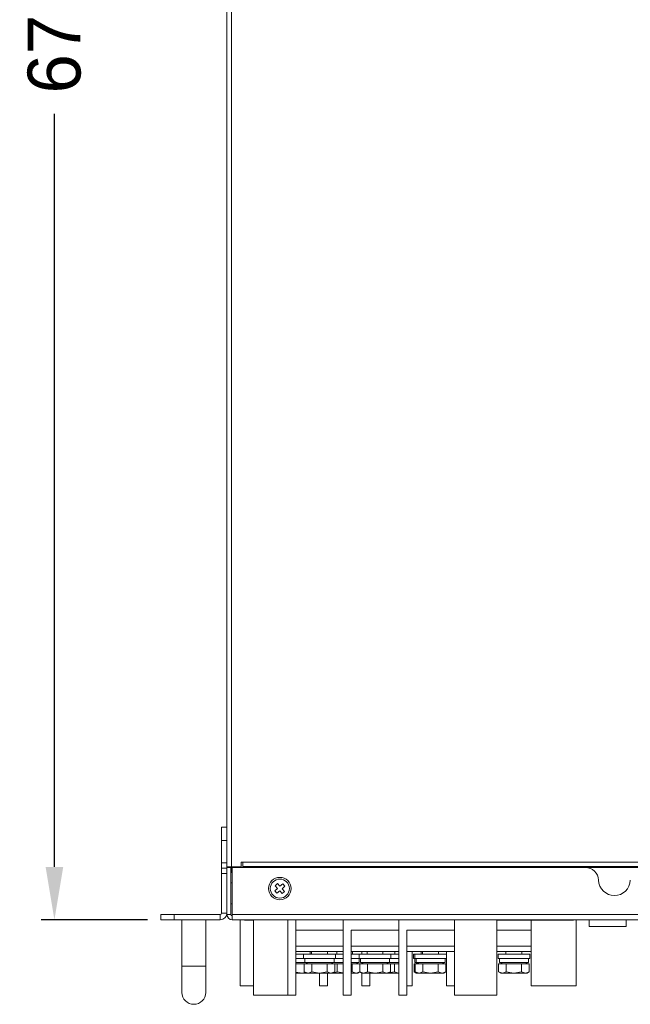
# Model space of a CAD drawing. Header units: millimetres. Extents: x 4100 to 4693, y 1813 to 3018.
# Tile 27 of 29: x 4100 to 4331, y 2269 to 2642. Entities that reach past the tile are written whole.
import ezdxf

# ---------------------------------------------------------------- set-up
doc = ezdxf.new("R2010")
doc.units = ezdxf.units.MM
doc.header["$PDSIZE"] = -1
doc.dimstyles.new('ISO-25', dxfattribs={"dimtxt": 2.5, "dimasz": 2.5, "dimexe": 1.25, "dimexo": 0.625, "dimtad": 1, "dimtxsty": 'Standard', "dimcen": 2.5, "dimadec": 0, "dimazin": 0, "dimtfac": 1, "dimtmove": 0, "dimatfit": 3, "dimfxl": 0, "dimarcsym": 0})

# ---------------------------------------------------------------- blocks, each defined once
blk = doc.blocks.new('*D118')
at = {"color": 4, "lineweight": -2, "transparency": 16777216}
for p, q in [((4173.55, 2970.99), (4108.33, 2970.99)), ((4113.33, 2950.99), (4113.33, 2665.99)), ((4113.33, 2320.99), (4113.33, 2605.99)), ((4148.55, 2300.99), (4108.33, 2300.99))]:
    blk.add_line(p, q, dxfattribs=at)
at = {"color": 4, "transparency": 16777216}
for points in [[(4110, 2950.99), (4116.67, 2950.99), (4113.33, 2970.99)], [(4110, 2320.99), (4116.67, 2320.99), (4113.33, 2300.99)]]:
    blk.add_solid(points, dxfattribs=at)
at = {"layer": 'Defpoints', "color": 0, "transparency": 16777216}
for p in [(4178.55, 2970.99), (4113.33, 2300.99), (4153.55, 2300.99)]:
    blk.add_point(p, dxfattribs=at)
at = {"color": 4, "transparency": 16777216, "insert": (4113.33, 2635.99), "char_height": 20, "attachment_point": 5, "rotation": 90}
blk.add_mtext('670', dxfattribs=at)

msp = doc.modelspace()

# ---------------------------------------------------------------- linework, layer by layer
at = {"color": 0, "linetype": 'ByBlock', "lineweight": 5}
for p, q in [((4178.55, 2320.99), (4178.55, 2970.99)), ((4180.25, 2969.29), (4180.25, 2320.99)), ((4176.55, 2335.99), (4178.55, 2335.99)), ((4176.55, 2330.99), (4176.55, 2335.99)), ((4178.55, 2330.99), (4176.55, 2330.99)), ((4176.55, 2330.99), (4176.55, 2322.49)), ((4176.55, 2322.49), (4178.55, 2322.49)), ((4176.55, 2320.49), (4176.55, 2322.49)), ((4183.95, 2322.79), (4183.95, 2320.99)), ((4184.55, 2322.79), (4183.95, 2322.79)), ((4184.55, 2322.77), (4184.55, 2322.79)), ((4612.55, 2322.77), (4184.55, 2322.77)), ((4184.55, 2321.18), (4184.55, 2322.77)), ((4176.55, 2320.49), (4178.55, 2320.49)), ((4176.55, 2318.49), (4176.55, 2320.49)), ((4178.55, 2318.49), (4176.55, 2318.49)), ((4176.55, 2303.49), (4176.55, 2318.49)), ((4178.55, 2320.99), (4178.55, 2320.79)), ((4180.25, 2320.99), (4178.55, 2320.99)), ((4178.55, 2320.79), (4180.05, 2320.79)), ((4178.55, 2302.99), (4178.55, 2320.79)), ((4180.05, 2302.99), (4180.05, 2320.79)), ((4180.25, 2319.49), (4180.25, 2320.99)), ((4180.25, 2320.99), (4183.95, 2320.99)), ((4180.55, 2320.79), (4314.06, 2320.79)), ((4180.55, 2302.99), (4180.55, 2320.79)), ((4612.55, 2321.18), (4184.55, 2321.18)), ((4184.55, 2321.01), (4184.55, 2321.18)), ((4612.55, 2321.01), (4184.55, 2321.01)), ((4184.55, 2320.82), (4184.55, 2321.01)), ((4612.55, 2320.82), (4184.55, 2320.82)), ((4184.55, 2320.79), (4184.55, 2320.82)), ((4180.55, 2314.94), (4180.05, 2314.94)), ((4197.66, 2314.68), (4196.77, 2313.88)), ((4196.77, 2313.88), (4197.71, 2312.84)), ((4198.6, 2313.64), (4197.66, 2314.68)), ((4199.64, 2314.58), (4198.6, 2313.64)), ((4200.44, 2313.69), (4199.64, 2314.58)), ((4197.71, 2312.84), (4196.67, 2311.9)), ((4196.67, 2311.9), (4197.47, 2311.01)), ((4197.47, 2311.01), (4198.51, 2311.95)), ((4198.51, 2311.95), (4199.45, 2310.91)), ((4199.4, 2312.75), (4200.44, 2313.69)), ((4200.34, 2311.71), (4199.4, 2312.75)), ((4199.45, 2310.91), (4200.34, 2311.71)), ((4180.05, 2307.04), (4180.55, 2307.04)), ((4153.55, 2300.99), (4153.55, 2302.99)), ((4153.55, 2302.99), (4158.55, 2302.99)), ((4158.55, 2302.99), (4158.55, 2300.99)), ((4158.55, 2302.99), (4176.05, 2302.99)), ((4176.05, 2300.99), (4176.05, 2302.99)), ((4176.55, 2303.49), (4178.55, 2303.49)), ((4180.05, 2302.99), (4178.55, 2302.99)), ((4180.55, 2302.99), (4616.55, 2302.99)), ((4180.55, 2302.49), (4180.55, 2302.99)), ((4158.55, 2300.99), (4153.55, 2300.99)), ((4158.55, 2300.99), (4176.05, 2300.99)), ((4161.55, 2300.99), (4161.55, 2283.49)), ((4170.55, 2283.49), (4170.55, 2300.99)), ((4180.55, 2302.49), (4180.55, 2300.99)), ((4616.55, 2300.99), (4180.55, 2300.99)), ((4183.55, 2300.99), (4183.55, 2275.99)), ((4185.23, 2300.79), (4185.23, 2300.99)), ((4188.55, 2300.79), (4185.23, 2300.79)), ((4188.55, 2300.99), (4188.55, 2272.49)), ((4201.55, 2272.49), (4201.55, 2300.99)), ((4204.55, 2272.49), (4204.55, 2300.99)), ((4222.55, 2300.99), (4222.55, 2296.99)), ((4222.55, 2272.49), (4222.55, 2300.99)), ((4243.55, 2300.99), (4243.55, 2296.99)), ((4243.55, 2272.49), (4243.55, 2300.99)), ((4264.55, 2300.99), (4264.55, 2296.99)), ((4264.55, 2272.49), (4264.55, 2300.99)), ((4280.55, 2300.99), (4280.55, 2272.49)), ((4309.62, 2300.79), (4280.55, 2300.79)), ((4290.3, 2300.77), (4290.3, 2300.79)), ((4293.55, 2300.79), (4293.55, 2296.99)), ((4293.55, 2275.99), (4293.55, 2300.79)), ((4309.62, 2300.79), (4309.62, 2300.99)), ((4310.55, 2300.99), (4310.55, 2275.99)), ((4315.55, 2300.99), (4315.55, 2298.49)), ((4329.55, 2298.49), (4329.55, 2300.99)), ((4204.55, 2296.99), (4222.55, 2296.99)), ((4204.55, 2296.99), (4204.55, 2272.49)), ((4225.55, 2296.99), (4243.55, 2296.99)), ((4225.55, 2296.99), (4225.55, 2272.49)), ((4246.55, 2296.99), (4264.55, 2296.99)), ((4246.55, 2296.99), (4246.55, 2272.49)), ((4280.55, 2296.99), (4293.55, 2296.99)), ((4329.55, 2298.49), (4315.55, 2298.49)), ((4222.55, 2290.99), (4204.55, 2290.99)), ((4222.55, 2288.99), (4204.55, 2288.99)), ((4207.55, 2287.99), (4204.55, 2287.99)), ((4207.55, 2287.99), (4207.55, 2286.39)), ((4219.55, 2287.99), (4207.55, 2287.99)), ((4210.05, 2287.99), (4210.05, 2288.99)), ((4210.55, 2288.99), (4210.55, 2287.99)), ((4216.55, 2287.99), (4216.55, 2288.99)), ((4216.55, 2288.99), (4216.55, 2287.99)), ((4219.55, 2286.39), (4219.55, 2287.99)), ((4222.55, 2287.99), (4219.55, 2287.99)), ((4220.05, 2288.99), (4220.05, 2287.99)), ((4243.55, 2290.99), (4225.55, 2290.99)), ((4243.55, 2288.99), (4225.55, 2288.99)), ((4228.55, 2287.99), (4225.55, 2287.99)), ((4226.05, 2287.99), (4226.05, 2288.99)), ((4228.55, 2287.99), (4228.55, 2286.39)), ((4240.55, 2287.99), (4228.55, 2287.99)), ((4229.55, 2287.99), (4229.55, 2288.99)), ((4231.55, 2288.99), (4231.55, 2287.99)), ((4237.55, 2287.99), (4237.55, 2288.99)), ((4240.55, 2286.39), (4240.55, 2287.99)), ((4243.55, 2287.99), (4240.55, 2287.99)), ((4242.05, 2287.99), (4242.05, 2288.99)), ((4264.55, 2290.99), (4246.55, 2290.99)), ((4264.55, 2288.99), (4246.55, 2288.99)), ((4248.55, 2288.99), (4248.55, 2275.99)), ((4249.05, 2287.99), (4249.05, 2286.39)), ((4249.55, 2287.99), (4249.05, 2287.99)), ((4249.55, 2287.99), (4249.55, 2286.39)), ((4261.55, 2287.99), (4249.55, 2287.99)), ((4252.05, 2288.99), (4252.05, 2287.99)), ((4252.55, 2288.99), (4252.55, 2287.99)), ((4258.55, 2287.99), (4258.55, 2288.99)), ((4261.55, 2275.99), (4261.55, 2288.99)), ((4261.55, 2286.39), (4261.55, 2287.99)), ((4293.55, 2290.99), (4280.55, 2290.99)), ((4293.55, 2288.99), (4280.55, 2288.99)), ((4281.05, 2287.99), (4281.05, 2286.39)), ((4293.05, 2287.99), (4281.05, 2287.99)), ((4284.05, 2288.99), (4284.05, 2287.99)), ((4290.05, 2287.99), (4290.05, 2288.99)), ((4293.05, 2286.39), (4293.05, 2287.99)), ((4204.55, 2286.39), (4207.55, 2286.39)), ((4208.05, 2284.79), (4204.55, 2284.79)), ((4207.05, 2284.29), (4204.55, 2284.29)), ((4207.78, 2284.29), (4207.05, 2284.29)), ((4207.55, 2286.39), (4219.55, 2286.39)), ((4207.78, 2284.29), (4207.78, 2281.24)), ((4209.22, 2284.29), (4207.78, 2284.29)), ((4208.05, 2286.39), (4208.05, 2284.79)), ((4219.05, 2284.79), (4208.05, 2284.79)), ((4209.05, 2284.79), (4208.55, 2284.29)), ((4210.67, 2284.29), (4209.22, 2284.29)), ((4210.67, 2284.29), (4210.67, 2281.24)), ((4213.55, 2284.29), (4210.67, 2284.29)), ((4216.44, 2284.29), (4213.55, 2284.29)), ((4216.44, 2284.29), (4216.44, 2281.24)), ((4217.88, 2284.29), (4216.44, 2284.29)), ((4219.33, 2284.29), (4217.88, 2284.29)), ((4218.55, 2284.29), (4218.05, 2284.79)), ((4218.55, 2284.79), (4218.3, 2284.54)), ((4219.05, 2284.79), (4219.05, 2286.39)), ((4222.55, 2284.79), (4219.05, 2284.79)), ((4219.33, 2281.24), (4219.33, 2284.29)), ((4220.17, 2284.29), (4219.33, 2284.29)), ((4219.55, 2286.39), (4222.55, 2286.39)), ((4220.17, 2284.29), (4220.17, 2281.24)), ((4222.55, 2284.29), (4220.17, 2284.29)), ((4225.55, 2286.39), (4228.55, 2286.39)), ((4228.55, 2284.79), (4225.55, 2284.79)), ((4225.94, 2284.29), (4225.55, 2284.29)), ((4225.94, 2284.29), (4225.94, 2281.24)), ((4227.38, 2284.29), (4225.94, 2284.29)), ((4228.78, 2284.29), (4227.38, 2284.29)), ((4228.05, 2284.29), (4227.55, 2284.79)), ((4228.55, 2284.79), (4228.55, 2286.39)), ((4228.55, 2286.39), (4240.55, 2286.39)), ((4228.78, 2284.29), (4228.78, 2281.24)), ((4230.22, 2284.29), (4228.78, 2284.29)), ((4229.05, 2286.39), (4229.05, 2284.79)), ((4240.05, 2284.79), (4229.05, 2284.79)), ((4230.05, 2284.79), (4229.55, 2284.29)), ((4229.55, 2284.29), (4229.55, 2284.79)), ((4231.67, 2284.29), (4230.22, 2284.29)), ((4231.67, 2284.29), (4231.67, 2281.24)), ((4234.55, 2284.29), (4231.67, 2284.29)), ((4237.44, 2284.29), (4234.55, 2284.29)), ((4237.44, 2284.29), (4237.44, 2281.24)), ((4238.88, 2284.29), (4237.44, 2284.29)), ((4240.33, 2284.29), (4238.88, 2284.29)), ((4239.55, 2284.29), (4239.05, 2284.79)), ((4240.05, 2284.79), (4240.05, 2286.39)), ((4243.55, 2284.79), (4240.05, 2284.79)), ((4240.33, 2281.24), (4240.33, 2284.29)), ((4241.94, 2284.29), (4240.33, 2284.29)), ((4240.55, 2286.39), (4243.55, 2286.39)), ((4241.94, 2284.29), (4241.94, 2281.24)), ((4243.38, 2284.29), (4241.94, 2284.29)), ((4243.55, 2284.29), (4243.38, 2284.29)), ((4249.05, 2286.39), (4249.55, 2286.39)), ((4249.28, 2284.29), (4249.28, 2281.24)), ((4249.78, 2284.29), (4249.28, 2284.29)), ((4249.55, 2286.39), (4249.55, 2284.79)), ((4249.55, 2286.39), (4261.55, 2286.39)), ((4250.05, 2284.79), (4249.55, 2284.79)), ((4249.78, 2284.29), (4249.78, 2281.24)), ((4251.22, 2284.29), (4249.78, 2284.29)), ((4250.05, 2286.39), (4250.05, 2284.79)), ((4250.55, 2284.79), (4250.05, 2284.29)), ((4261.05, 2284.79), (4250.05, 2284.79)), ((4251.05, 2284.79), (4250.55, 2284.29)), ((4252.67, 2284.29), (4251.22, 2284.29)), ((4252.67, 2284.29), (4252.67, 2281.24)), ((4255.55, 2284.29), (4252.67, 2284.29)), ((4258.44, 2284.29), (4255.55, 2284.29)), ((4258.44, 2284.29), (4258.44, 2281.24)), ((4259.88, 2284.29), (4258.44, 2284.29)), ((4261.33, 2284.29), (4259.88, 2284.29)), ((4260.55, 2284.29), (4260.05, 2284.79)), ((4261.05, 2284.79), (4261.05, 2286.39)), ((4261.33, 2281.24), (4261.33, 2284.29)), ((4281.05, 2286.39), (4293.05, 2286.39)), ((4281.28, 2284.29), (4281.28, 2281.24)), ((4282.72, 2284.29), (4281.28, 2284.29)), ((4281.55, 2286.39), (4281.55, 2284.79)), ((4292.55, 2284.79), (4281.55, 2284.79)), ((4282.55, 2284.79), (4282.05, 2284.29)), ((4284.17, 2284.29), (4282.72, 2284.29)), ((4284.17, 2284.29), (4284.17, 2281.24)), ((4287.05, 2284.29), (4284.17, 2284.29)), ((4289.94, 2284.29), (4287.05, 2284.29)), ((4289.94, 2284.29), (4289.94, 2281.24)), ((4291.38, 2284.29), (4289.94, 2284.29)), ((4292.83, 2284.29), (4291.38, 2284.29)), ((4292.05, 2284.29), (4291.55, 2284.79)), ((4292.55, 2284.79), (4292.55, 2286.39)), ((4292.83, 2281.24), (4292.83, 2284.29)), ((4161.55, 2283.49), (4161.55, 2273.49)), ((4170.55, 2283.49), (4161.55, 2283.49)), ((4170.55, 2273.49), (4170.55, 2283.49)), ((4204.55, 2281.18), (4207.05, 2280.79)), ((4204.55, 2280.79), (4207.05, 2280.79)), ((4207.05, 2280.79), (4208.24, 2280.98)), ((4207.05, 2280.79), (4208.55, 2280.79)), ((4207.78, 2281.24), (4208.55, 2280.79)), ((4207.78, 2281.24), (4209.22, 2280.79)), ((4208.55, 2280.79), (4209.22, 2280.79)), ((4209.22, 2280.79), (4210.67, 2281.24)), ((4209.22, 2280.79), (4213.55, 2280.79)), ((4210.67, 2281.24), (4213.55, 2280.79)), ((4213.55, 2280.79), (4216.44, 2281.24)), ((4213.55, 2280.79), (4217.88, 2280.79)), ((4213.55, 2275.99), (4213.55, 2280.79)), ((4216.44, 2281.24), (4217.88, 2280.79)), ((4216.55, 2280.79), (4216.55, 2275.99)), ((4217.88, 2280.79), (4219.33, 2281.24)), ((4217.88, 2280.79), (4218.55, 2280.79)), ((4218.55, 2280.79), (4219.33, 2281.24)), ((4218.55, 2280.79), (4218.72, 2280.79)), ((4218.72, 2280.79), (4220.17, 2281.24)), ((4218.72, 2280.79), (4222.55, 2280.79)), ((4220.17, 2281.24), (4222.55, 2280.87)), ((4225.55, 2281.18), (4225.94, 2281.24)), ((4225.55, 2280.79), (4227.38, 2280.79)), ((4225.94, 2281.24), (4227.38, 2280.79)), ((4227.38, 2280.79), (4228.83, 2281.24)), ((4227.38, 2280.79), (4228.05, 2280.79)), ((4228.05, 2280.79), (4228.8, 2281.23)), ((4228.78, 2281.24), (4229.55, 2280.79)), ((4228.78, 2281.24), (4230.22, 2280.79)), ((4229.55, 2280.79), (4230.22, 2280.79)), ((4229.55, 2275.99), (4229.55, 2280.79)), ((4230.22, 2280.79), (4231.67, 2281.24)), ((4230.22, 2280.79), (4234.55, 2280.79)), ((4231.67, 2281.24), (4234.55, 2280.79)), ((4232.55, 2280.79), (4232.55, 2275.99)), ((4234.55, 2280.79), (4237.44, 2281.24)), ((4234.55, 2280.79), (4238.88, 2280.79)), ((4237.44, 2281.24), (4238.88, 2280.79)), ((4238.88, 2280.79), (4240.33, 2281.24)), ((4238.88, 2280.79), (4239.55, 2280.79)), ((4239.55, 2280.79), (4240.33, 2281.24)), ((4239.55, 2280.79), (4243.38, 2280.79)), ((4239.74, 2280.9), (4241.94, 2281.24)), ((4241.94, 2281.24), (4243.38, 2280.79)), ((4243.38, 2280.79), (4243.55, 2280.85)), ((4243.38, 2280.79), (4243.55, 2280.79)), ((4249.28, 2281.24), (4250.05, 2280.79)), ((4249.28, 2281.24), (4250.72, 2280.79)), ((4249.78, 2281.24), (4250.55, 2280.79)), ((4249.78, 2281.24), (4251.22, 2280.79)), ((4250.05, 2280.79), (4250.55, 2280.79)), ((4250.55, 2280.79), (4251.22, 2280.79)), ((4251.22, 2280.79), (4252.67, 2281.24)), ((4251.22, 2280.79), (4255.55, 2280.79)), ((4252.67, 2281.24), (4255.55, 2280.79)), ((4255.55, 2280.79), (4258.44, 2281.24)), ((4255.55, 2280.79), (4259.88, 2280.79)), ((4258.44, 2281.24), (4259.88, 2280.79)), ((4259.88, 2280.79), (4261.33, 2281.24)), ((4259.88, 2280.79), (4260.55, 2280.79)), ((4260.55, 2280.79), (4261.33, 2281.24)), ((4281.28, 2281.24), (4282.05, 2280.79)), ((4281.28, 2281.24), (4282.72, 2280.79)), ((4282.05, 2280.79), (4282.72, 2280.79)), ((4282.72, 2280.79), (4284.17, 2281.24)), ((4282.72, 2280.79), (4287.05, 2280.79)), ((4284.17, 2281.24), (4287.05, 2280.79)), ((4287.05, 2280.79), (4289.94, 2281.24)), ((4287.05, 2280.79), (4291.38, 2280.79)), ((4289.94, 2281.24), (4291.38, 2280.79)), ((4291.38, 2280.79), (4292.83, 2281.24)), ((4291.38, 2280.79), (4292.05, 2280.79)), ((4292.05, 2280.79), (4292.83, 2281.24)), ((4183.55, 2275.99), (4188.55, 2275.99)), ((4216.55, 2275.99), (4213.55, 2275.99)), ((4232.55, 2275.99), (4229.55, 2275.99)), ((4248.55, 2275.99), (4246.55, 2275.99)), ((4264.55, 2275.99), (4261.55, 2275.99)), ((4310.55, 2275.99), (4293.55, 2275.99)), ((4188.55, 2272.49), (4204.55, 2272.49)), ((4204.55, 2272.49), (4201.55, 2272.49)), ((4225.55, 2272.49), (4222.55, 2272.49)), ((4246.55, 2272.49), (4243.55, 2272.49)), ((4280.55, 2272.49), (4264.55, 2272.49))]:
    msp.add_line(p, q, dxfattribs=at)
for radius in [4.25, 3.6]:
    msp.add_circle((4198.55, 2312.79), radius, dxfattribs=at)
for centre, radius, start, end in [((4182.25, 2319.49), 2, 180, 211.7883), ((4314.06, 2315.79), 5, 1.8755, 90), ((4325.05, 2316.15), 6, 181.8755, 358.1245), ((4176.05, 2303.49), 0.5, 270, 0), ((4176.05, 2303.49), 2.5, 270, 0), ((4180.55, 2302.99), 2, 180, 270), ((4180.55, 2302.99), 0.5, 180, 270), ((4166.05, 2273.49), 4.5, 180, 0)]:
    msp.add_arc(centre, radius, start, end, dxfattribs=at)

# ---------------------------------------------------------------- dimensions: what is measured, and where the dimension line sits
dim = msp.add_linear_dim(base=(4113.33, 2300.99), p1=(4178.55, 2970.99), p2=(4153.55, 2300.99), angle=90, dimstyle='ISO-25', override={"dimtxt": 20, "dimasz": 20, "dimexe": 5, "dimexo": 5, "dimgap": 5, "dimtad": 0, "dimdec": 1, "dimdsep": 46, "dimclrd": 4, "dimclre": 4, "dimclrt": 4, "dimadec": 2, "dimazin": 2, "dimtdec": 1, "dimtzin": 0})
dim.commit()
dim.dimension.update_dxf_attribs({"geometry": '*D118', "text_midpoint": (4113.33, 2635.99)})

doc.saveas('drawing.dxf')
